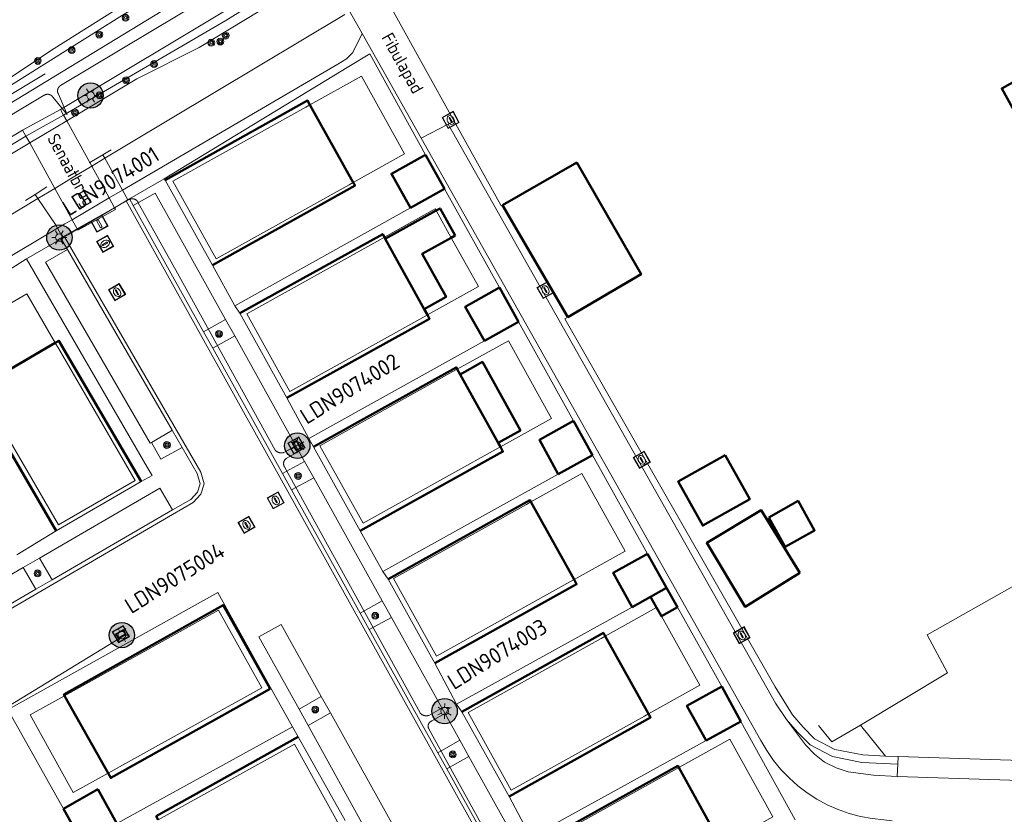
# Model space of a CAD drawing. Header units: metres. Extents: x 94279 to 96109, y 461866 to 463040.
# Tile 141 of 175: x 95549 to 95627, y 462585 to 462647. Entities that reach past the tile are written whole.
import ezdxf
from ezdxf.enums import TextEntityAlignment as Align

# ---------------------------------------------------------------- set-up
doc = ezdxf.new("R2010")
doc.units = ezdxf.units.M
doc.layers.get('0').update_dxf_attribs({"linetype": 'CONTINUOUS'})
doc.layers.add('B-WE-KL-ET_LS_OV_KABEL_EIGENNET_330-G', color=10, linetype='CONTINUOUS')
doc.layers.add('N-WE-ARMATUUR-PRUNUS-E-OPSCHUIF-6M-G', color=20, linetype='CONTINUOUS')
for name, color, linetype, lineweight in [('B-WE-OV-LICHTMAST', 252, 'CONTINUOUS', 25), ('B_BEBOUWINGSGRENS_0', 132, 'CONTINUOUS', 50), ('B_LUIFEL_1', 132, 'CONTINUOUS', 50), ('B_TUSSENMUUR_0', 132, 'CONTINUOUS', 50), ('B_WOONWAGEN_LIJN_0', 132, 'CONTINUOUS', 50), ('G_GRENS_ALGEMEEN_0', 251, 'CONTINUOUS', 13), ('G_GRENS_ALGEMEEN_1', 251, 'CONTINUOUS', 13), ('K_KUNSTWERKGRENS_1', 251, 'CONTINUOUS', 13), ('Q_AFSLUITPAAL_0', 251, 'CONTINUOUS', 13), ('Q_BOOM_0', 251, 'CONTINUOUS', 13), ('Q_BRANDKRAAN_0', 251, 'CONTINUOUS', 13), ('Q_INSPECTIE_OF_RIOOLPUT_0', 251, 'CONTINUOUS', 13), ('Q_KOLK_0', 251, 'CONTINUOUS', 13), ('Q_LICHTMAST_0', 251, 'CONTINUOUS', 13), ('Q_LIJNAFWATERING_LIJN_0', 251, 'CONTINUOUS', 13), ('Q_SCHUTTING_LIJN_0', 251, 'CONTINUOUS', 13), ('Q_STRAATNAAMBORD_0', 251, 'CONTINUOUS', 13), ('T_CULTUURGRENS_0', 251, 'CONTINUOUS', 13), ('T_HEK_0', 251, 'CONTINUOUS', 13), ('T_HEK_LIJN_0', 251, 'CONTINUOUS', 13), ('T_SCHUTTING_0', 251, 'CONTINUOUS', 13), ('V_WEGGRENS_0', 251, 'CONTINUOUS', 13), ('W_WALBESCHERMING_LIJN_0', 251, 'CONTINUOUS', 13), ('W_WATERGRENS_0', 251, 'CONTINUOUS', 13), ('Z_KUNSTWERKNAAM_1', 251, 'CONTINUOUS', 13), ('Z_STRAATNAAM_0', 251, 'CONTINUOUS', 13)]:
    doc.layers.add(name, color=color, linetype=linetype, lineweight=lineweight)
doc.styles.add('NLCS-ISO-M500-T25', font='NLCS-ISO.ttf', dxfattribs={"height": 1.25})
doc.styles.get("Standard").update_dxf_attribs({"font": 'isocp.shx'})

# ---------------------------------------------------------------- blocks, each defined once
blk = doc.blocks.new('Q_LICHTMAST')
for points in [[(-0.26, 0.15), (-0.52, 0.3)], [(0, 0.3), (0, 0.6)], [(0.26, 0.15), (0.52, 0.3)], [(-0.26, -0.15), (-0.52, -0.3)], [(0, -0.3), (0, -0.6)], [(0.26, -0.15), (0.52, -0.3)]]:
    blk.add_lwpolyline(points)
blk.add_circle((0, 0), 0.3)
blk = doc.blocks.new('Q_AFSLUITPAAL')
for points in [[(-0.5, 0.5), (0.5, 0.5), (0.5, -0.5), (-0.5, -0.5)], [(-0.08, 0.333), (0.071, 0.333), (0.071, -0.329), (-0.08, -0.329)]]:
    blk.add_lwpolyline(points, close=True)
blk.add_lwpolyline([(-0.442, 0.464), (0.438, 0.464, -0.414214), (0.459, 0.442), (0.459, -0.437, -0.414214), (0.438, -0.459), (-0.442, -0.459, -0.414214), (-0.463, -0.437), (-0.463, 0.442), (-0.463, 0.444), (-0.463, 0.446), (-0.463, 0.448), (-0.462, 0.45), (-0.461, 0.451), (-0.46, 0.453), (-0.459, 0.455), (-0.458, 0.456), (-0.457, 0.457), (-0.456, 0.459), (-0.454, 0.46), (-0.453, 0.461), (-0.451, 0.462), (-0.449, 0.462), (-0.447, 0.463), (-0.446, 0.463), (-0.444, 0.464), (-0.442, 0.464)], format="xyb")
blk = doc.blocks.new('Q_KOLK')
blk.add_lwpolyline([(-0.5, 0.5), (0.5, 0.5), (0.5, -0.5), (-0.5, -0.5)], close=True)
for points in [[(-0.442, 0.464), (0.438, 0.464, -0.414214), (0.459, 0.442), (0.459, -0.437, -0.414214), (0.438, -0.459), (-0.442, -0.459, -0.414214), (-0.463, -0.437), (-0.463, 0.442, -0.414214), (-0.442, 0.464)], [(-0.345, 0.105, 0.380426), (-0.276, -0.18)], [(-0.008, 0.266, 0.240218), (-0.345, 0.105)], [(-0.194, 0.045, 0.853344), (-0.194, -0.032)], [(0.331, 0.111, 0.240191), (-0.008, 0.266)], [(0.185, -0.032, 0.849746), (0.185, 0.045)], [(0.267, -0.176, 0.380426), (0.331, 0.111)], [(-0.276, -0.18, 0.148452), (0.012, -0.257)], [(0.012, -0.257, 0.131742), (0.267, -0.176)]]:
    blk.add_lwpolyline(points, format="xyb")
for points in [[(-0.194, 0.045), (0.185, 0.045)], [(0.185, -0.032), (-0.194, -0.032)]]:
    blk.add_lwpolyline(points)
blk = doc.blocks.new('Q_INSPECTIE_OF_RIOOLPUT')
blk.add_lwpolyline([(-0.5, 0.5), (0.5, 0.5), (0.5, -0.5), (-0.5, -0.5)], close=True)
for points in [[(-0.442, 0.464), (0.438, 0.464, -0.414214), (0.459, 0.442), (0.459, -0.437, -0.414214), (0.438, -0.459), (-0.442, -0.459, -0.414214), (-0.463, -0.437), (-0.463, 0.442), (-0.463, 0.444), (-0.463, 0.446), (-0.463, 0.448), (-0.462, 0.45), (-0.461, 0.451), (-0.46, 0.453), (-0.459, 0.455), (-0.458, 0.456), (-0.457, 0.457), (-0.456, 0.459), (-0.454, 0.46), (-0.453, 0.461), (-0.451, 0.462), (-0.449, 0.462), (-0.447, 0.463), (-0.446, 0.463), (-0.444, 0.464), (-0.442, 0.464)], [(-0.345, 0.105, 0.380426), (-0.276, -0.18)], [(-0.008, 0.266, 0.240218), (-0.345, 0.105)], [(-0.194, 0.045, 0.853344), (-0.194, -0.032)], [(0.331, 0.111, 0.240191), (-0.008, 0.266)], [(0.185, -0.032, 0.849746), (0.185, 0.045)], [(0.267, -0.176, 0.380426), (0.331, 0.111)], [(-0.276, -0.18, 0.148452), (0.012, -0.257)], [(0.012, -0.257, 0.131742), (0.267, -0.176)]]:
    blk.add_lwpolyline(points, format="xyb")
for points in [[(-0.194, 0.045), (0.185, 0.045)], [(0.185, -0.032), (-0.194, -0.032)]]:
    blk.add_lwpolyline(points)
blk = doc.blocks.new('Q_BRANDKRAAN')
blk.add_lwpolyline([(-0.5, 0.5), (0.5, 0.5), (0.5, -0.5), (-0.5, -0.5)], close=True)
for points in [[(-0.442, 0.464), (0.438, 0.464, -0.414214), (0.459, 0.442), (0.459, -0.437, -0.414214), (0.438, -0.459), (-0.442, -0.459, -0.414214), (-0.463, -0.437), (-0.463, 0.442), (-0.463, 0.444), (-0.463, 0.446), (-0.463, 0.448), (-0.462, 0.45), (-0.461, 0.451), (-0.46, 0.453), (-0.459, 0.455), (-0.458, 0.456), (-0.457, 0.457), (-0.456, 0.459), (-0.454, 0.46), (-0.453, 0.461), (-0.451, 0.462), (-0.449, 0.462), (-0.447, 0.463), (-0.446, 0.463), (-0.444, 0.464), (-0.442, 0.464)], [(-0.345, 0.105, 0.380426), (-0.276, -0.18)], [(-0.008, 0.266, 0.240218), (-0.345, 0.105)], [(-0.194, 0.045, 0.853344), (-0.194, -0.032)], [(0.331, 0.111, 0.240191), (-0.008, 0.266)], [(0.185, -0.032, 0.849746), (0.185, 0.045)], [(0.267, -0.176, 0.380426), (0.331, 0.111)], [(-0.276, -0.18, 0.148452), (0.012, -0.257)], [(0.012, -0.257, 0.131742), (0.267, -0.176)]]:
    blk.add_lwpolyline(points, format="xyb")
for points in [[(-0.194, 0.045), (0.185, 0.045)], [(0.185, -0.032), (-0.194, -0.032)]]:
    blk.add_lwpolyline(points)
blk = doc.blocks.new('Q_BOOM')
for radius in [0.27, 0.18, 0.09]:
    blk.add_circle((0, 0), radius)
blk = doc.blocks.new('Q_STRAATNAAMBORD')
for points in [[(-0.5, 0.5), (0.5, 0.5), (0.5, -0.5), (-0.5, -0.5)], [(-0.369, 0.22), (0.358, 0.22), (0.358, -0.214), (-0.369, -0.214)]]:
    blk.add_lwpolyline(points, close=True)
for points in [[(-0.442, 0.464), (0.438, 0.464, -0.414214), (0.459, 0.442), (0.459, -0.437, -0.414214), (0.438, -0.459), (-0.442, -0.459, -0.414214), (-0.463, -0.437), (-0.463, 0.442), (-0.463, 0.444), (-0.463, 0.446), (-0.463, 0.448), (-0.462, 0.45), (-0.461, 0.451), (-0.46, 0.453), (-0.459, 0.455), (-0.458, 0.456), (-0.457, 0.457), (-0.456, 0.459), (-0.454, 0.46), (-0.453, 0.461), (-0.451, 0.462), (-0.449, 0.462), (-0.447, 0.463), (-0.446, 0.463), (-0.444, 0.464), (-0.442, 0.464)], [(-0.287, 0.16), (0.281, 0.16, -0.414214), (0.303, 0.139), (0.303, -0.134, -0.414214), (0.281, -0.156), (-0.287, -0.156, -0.414214), (-0.308, -0.134), (-0.308, 0.139), (-0.308, 0.14), (-0.308, 0.142), (-0.307, 0.144), (-0.307, 0.146), (-0.306, 0.148), (-0.305, 0.149), (-0.304, 0.151), (-0.303, 0.152), (-0.302, 0.154), (-0.3, 0.155), (-0.299, 0.156), (-0.297, 0.157), (-0.296, 0.158), (-0.294, 0.159), (-0.292, 0.159), (-0.29, 0.16), (-0.288, 0.16), (-0.287, 0.16)]]:
    blk.add_lwpolyline(points, format="xyb")
blk = doc.blocks.new('LM')
at = {"linetype": 'ByBlock'}
h = blk.add_hatch(color=256, dxfattribs=at)
h.dxf.hatch_style = 1
edge = h.paths.add_edge_path()
edge.add_arc((0, 0), 1, 0, 360)
blk.add_circle((0, 0), 1, dxfattribs=at)
blk = doc.blocks.new('ACMAP_ANN_TEMPLATE_LM')
at = {"color": 0, "style": 'NLCS-ISO-M500-T25'}
blk.add_attdef('LM-NUMMER', (1.5, 1), '', height=1.25, dxfattribs=at)

msp = doc.modelspace()

# ---------------------------------------------------------------- linework, layer by layer
at = {"layer": 'B-WE-KL-ET_LS_OV_KABEL_EIGENNET_330-G', "linetype": 'Continuous', "lineweight": 0}
for points in [[(95571.131, 462653.36), (95552.34, 462642.087), (95552.325, 462642.078), (95552.31, 462642.068), (95552.296, 462642.058), (95552.282, 462642.047), (95552.269, 462642.036), (95552.256, 462642.024), (95552.244, 462642.012), (95552.231, 462641.999), (95552.22, 462641.986), (95552.209, 462641.973), (95552.198, 462641.959), (95552.187, 462641.945), (95552.178, 462641.931), (95552.168, 462641.916), (95552.16, 462641.901), (95552.152, 462641.885), (95552.144, 462641.87), (95552.137, 462641.854), (95552.13, 462641.837), (95552.124, 462641.821), (95552.119, 462641.804), (95552.114, 462641.788), (95552.11, 462641.771), (95552.106, 462641.754), (95552.103, 462641.737), (95552.101, 462641.719), (95552.099, 462641.702), (95552.098, 462641.684), (95552.097, 462641.667), (95552.097, 462641.65), (95552.098, 462641.632), (95552.099, 462641.615), (95552.101, 462641.597), (95552.103, 462641.58), (95552.106, 462641.563), (95552.11, 462641.546), (95552.114, 462641.529), (95552.119, 462641.512), (95552.124, 462641.495), (95552.13, 462641.479), (95552.137, 462641.463), (95552.144, 462641.447), (95552.151, 462641.431), (95552.159, 462641.416), (95552.168, 462641.401), (95552.842, 462639.791), (95551.739, 462641.144), (95551.73, 462641.158), (95551.72, 462641.173), (95551.71, 462641.187), (95551.699, 462641.201), (95551.688, 462641.214), (95551.676, 462641.227), (95551.664, 462641.24), (95551.652, 462641.252), (95551.639, 462641.264), (95551.625, 462641.275), (95551.612, 462641.285), (95551.598, 462641.296), (95551.583, 462641.306), (95551.568, 462641.315), (95551.553, 462641.324), (95551.538, 462641.332), (95551.522, 462641.339), (95551.506, 462641.346), (95551.49, 462641.353), (95551.474, 462641.359), (95551.457, 462641.364), (95551.44, 462641.369), (95551.423, 462641.373), (95551.406, 462641.377), (95551.389, 462641.38), (95551.372, 462641.383), (95551.354, 462641.384), (95551.337, 462641.386), (95551.32, 462641.386), (95551.302, 462641.386), (95551.285, 462641.386), (95551.267, 462641.385), (95551.25, 462641.383), (95551.233, 462641.38), (95551.215, 462641.377), (95551.198, 462641.374), (95551.181, 462641.369), (95551.165, 462641.365), (95551.148, 462641.359), (95551.132, 462641.353), (95551.115, 462641.347), (95551.099, 462641.34), (95551.084, 462641.332), (95551.068, 462641.324), (95551.053, 462641.315), (95532.453, 462630.157)], [(95552.08, 462629.905), (95557.747, 462633.088), (95557.762, 462633.097), (95557.778, 462633.104), (95557.794, 462633.112), (95557.81, 462633.118), (95557.827, 462633.124), (95557.843, 462633.13), (95557.86, 462633.135), (95557.877, 462633.139), (95557.894, 462633.143), (95557.911, 462633.146), (95557.928, 462633.148), (95557.946, 462633.15), (95557.963, 462633.152), (95557.981, 462633.152), (95557.998, 462633.152), (95558.016, 462633.152), (95558.033, 462633.151), (95558.051, 462633.149), (95558.068, 462633.147), (95558.085, 462633.144), (95558.102, 462633.14), (95558.119, 462633.136), (95558.136, 462633.131), (95558.153, 462633.126), (95558.169, 462633.12), (95558.185, 462633.114), (95558.201, 462633.107), (95558.217, 462633.099), (95558.233, 462633.091), (95558.248, 462633.082), (95558.263, 462633.073), (95558.277, 462633.063), (95558.291, 462633.053), (95558.305, 462633.042), (95558.319, 462633.031), (95558.332, 462633.019), (95558.344, 462633.007), (95558.356, 462632.995), (95558.368, 462632.982), (95558.379, 462632.969), (95558.39, 462632.955), (95558.401, 462632.941), (95558.41, 462632.926), (95558.42, 462632.911), (95558.428, 462632.896), (95561.688, 462627.06), (95569.248, 462613.349), (95569.263, 462613.332), (95569.278, 462613.316), (95569.294, 462613.3), (95569.31, 462613.285), (95569.327, 462613.271), (95569.344, 462613.257), (95569.362, 462613.244), (95569.38, 462613.231), (95569.399, 462613.219), (95569.418, 462613.208), (95569.437, 462613.197), (95569.457, 462613.187), (95569.477, 462613.178), (95569.497, 462613.169), (95569.518, 462613.161), (95569.539, 462613.154), (95569.56, 462613.148), (95569.581, 462613.142), (95569.603, 462613.137), (95569.625, 462613.133), (95569.646, 462613.129), (95569.668, 462613.127), (95569.69, 462613.125), (95569.712, 462613.123), (95569.735, 462613.123), (95569.757, 462613.123), (95569.779, 462613.125), (95569.801, 462613.126), (95569.823, 462613.129), (95569.845, 462613.133), (95569.866, 462613.137), (95569.888, 462613.142), (95569.909, 462613.147), (95569.931, 462613.154), (95570.974, 462613.738), (95571.485, 462613.737), (95571.221, 462613.303), (95570.166, 462612.713), (95570.152, 462612.704), (95570.137, 462612.695), (95570.123, 462612.686), (95570.109, 462612.676), (95570.096, 462612.665), (95570.083, 462612.655), (95570.07, 462612.643), (95570.057, 462612.632), (95570.046, 462612.619), (95570.034, 462612.607), (95570.023, 462612.594), (95570.012, 462612.581), (95570.002, 462612.567), (95569.993, 462612.553), (95569.983, 462612.538), (95569.975, 462612.524), (95569.966, 462612.509), (95569.959, 462612.494), (95569.952, 462612.478), (95569.945, 462612.463), (95569.939, 462612.447), (95569.934, 462612.43), (95569.929, 462612.414), (95569.924, 462612.398), (95569.92, 462612.381), (95569.917, 462612.364), (95569.914, 462612.348), (95569.912, 462612.331), (95569.911, 462612.314), (95569.91, 462612.297), (95569.909, 462612.28), (95569.91, 462612.263), (95569.91, 462612.246), (95569.912, 462612.229), (95569.914, 462612.212), (95569.916, 462612.195), (95569.92, 462612.178), (95569.923, 462612.162), (95569.927, 462612.145), (95569.932, 462612.129), (95569.938, 462612.113), (95569.944, 462612.097), (95569.95, 462612.081), (95569.957, 462612.065), (95569.965, 462612.05), (95569.973, 462612.035), (95580.671, 462592.635), (95580.685, 462592.618), (95580.699, 462592.602), (95580.714, 462592.587), (95580.73, 462592.572), (95580.746, 462592.558), (95580.763, 462592.544), (95580.78, 462592.531), (95580.797, 462592.519), (95580.815, 462592.507), (95580.834, 462592.495), (95580.852, 462592.485), (95580.871, 462592.475), (95580.891, 462592.465), (95580.91, 462592.457), (95580.93, 462592.449), (95580.951, 462592.441), (95580.971, 462592.435), (95580.992, 462592.429), (95581.013, 462592.424), (95581.034, 462592.419), (95581.055, 462592.415), (95581.076, 462592.412), (95581.098, 462592.41), (95581.119, 462592.408), (95581.141, 462592.408), (95581.162, 462592.407), (95581.184, 462592.408), (95581.205, 462592.41), (95581.227, 462592.412), (95581.248, 462592.415), (95581.269, 462592.418), (95581.29, 462592.422), (95581.311, 462592.427), (95581.332, 462592.433), (95581.353, 462592.44), (95582.472, 462593.066), (95582.966, 462593.056), (95582.715, 462592.63), (95581.588, 462591.999), (95581.574, 462591.993), (95581.561, 462591.988), (95581.547, 462591.982), (95581.533, 462591.975), (95581.52, 462591.968), (95581.507, 462591.96), (95581.494, 462591.952), (95581.482, 462591.944), (95581.47, 462591.935), (95581.458, 462591.926), (95581.447, 462591.916), (95581.436, 462591.906), (95581.425, 462591.896), (95581.414, 462591.885), (95581.404, 462591.874), (95581.395, 462591.862), (95581.386, 462591.85), (95581.377, 462591.838), (95581.368, 462591.826), (95581.361, 462591.813), (95581.353, 462591.8), (95581.346, 462591.787), (95581.339, 462591.773), (95581.333, 462591.759), (95581.328, 462591.746), (95581.323, 462591.731), (95581.318, 462591.717), (95581.314, 462591.703), (95581.31, 462591.688), (95581.307, 462591.674), (95581.305, 462591.659), (95581.303, 462591.644), (95581.301, 462591.629), (95581.3, 462591.614), (95581.299, 462591.599), (95581.299, 462591.584), (95581.3, 462591.569), (95581.301, 462591.554), (95581.303, 462591.539), (95581.305, 462591.524), (95581.307, 462591.51), (95581.31, 462591.495), (95581.314, 462591.48), (95581.318, 462591.466), (95581.323, 462591.452), (95581.328, 462591.438), (95581.333, 462591.424), (95581.34, 462591.41), (95581.346, 462591.396), (95581.353, 462591.383), (95581.361, 462591.37), (95581.369, 462591.357), (95581.377, 462591.345), (95581.386, 462591.333), (95581.395, 462591.321), (95590.666, 462574.508)], [(95540.022, 462588.183), (95557.474, 462598.804)]]:
    msp.add_lwpolyline(points, dxfattribs=at)
at = {"layer": 'B_BEBOUWINGSGRENS_0'}
for p, q in [((95582.588, 462633.938), (95581.096, 462636.616)), ((95593.024, 462636.013), (95587.162, 462632.636)), ((95579.917, 462632.435), (95582.588, 462633.938)), ((95587.162, 462632.636), (95592.321, 462623.834)), ((95588.431, 462623.455), (95586.919, 462626.16)), ((95585.743, 462621.952), (95588.431, 462623.455)), ((95583.824, 462619.316), (95586.817, 462613.919)), ((95594.259, 462612.956), (95592.747, 462615.65)), ((95591.555, 462611.457), (95594.259, 462612.956)), ((95600.097, 462602.492), (95598.586, 462605.181)), ((95600.954, 462600.966), (95600.097, 462602.492)), ((95597.386, 462600.969), (95598.833, 462601.782)), ((95598.833, 462601.782), (95599.308, 462600.934)), ((95599.693, 462600.251), (95600.954, 462600.966)), ((95605.954, 462591.966), (95604.453, 462594.723)), ((95603.203, 462590.468), (95605.954, 462591.966)), ((95555.262, 462586.63), (95552.564, 462585.073)), ((95556.772, 462583.91), (95555.262, 462586.63)), ((95552.564, 462585.073), (95554.086, 462582.356))]:
    msp.add_line(p, q, dxfattribs=at)
for points in [[(95638.855, 462644.78), (95637.19, 462647.815), (95626.501, 462641.85), (95628.191, 462638.784), (95633.73, 462641.891), (95638.855, 462644.78)], [(95581.096, 462636.616), (95578.407, 462635.118), (95579.917, 462632.435)], [(95592.321, 462623.834), (95598.092, 462627.216), (95593.024, 462636.013)], [(95586.919, 462626.16), (95584.228, 462624.647), (95585.743, 462621.952)], [(95586.817, 462613.919), (95588.575, 462614.894), (95585.582, 462620.29), (95583.824, 462619.316)], [(95592.747, 462615.65), (95590.065, 462614.145), (95591.555, 462611.457)], [(95610.604, 462603.662), (95607.555, 462608.609), (95603.258, 462606.031), (95606.279, 462600.996), (95610.604, 462603.662)], [(95598.586, 462605.181), (95595.879, 462603.672), (95597.386, 462600.969)], [(95599.308, 462600.934), (95599.692, 462600.25), (95599.693, 462600.251)], [(95604.453, 462594.723), (95601.696, 462593.204), (95603.203, 462590.468)]]:
    msp.add_lwpolyline(points, dxfattribs=at)
at = {"layer": 'B_LUIFEL_1'}
for p, q in [((95581.933, 462632.216), (95577.923, 462629.997)), ((95577.923, 462629.997), (95580.989, 462624.458)), ((95583.122, 462630.079), (95583.432, 462630.25))]:
    msp.add_line(p, q, dxfattribs=at)
for points in [[(95583.432, 462630.25), (95582.247, 462632.39), (95581.933, 462632.216)], [(95580.989, 462624.458), (95582.711, 462625.412), (95580.83, 462628.81), (95583.122, 462630.079)], [(95604.709, 462612.936), (95601.003, 462610.861), (95602.941, 462607.4), (95606.647, 462609.474), (95604.709, 462612.936)], [(95608.14, 462608.027), (95609.449, 462605.713), (95611.759, 462607.02), (95610.452, 462609.335), (95608.14, 462608.027)]]:
    msp.add_lwpolyline(points, dxfattribs=at)
at = {"layer": 'B_TUSSENMUUR_0'}
msp.add_line((95600.097, 462602.492), (95598.833, 462601.782), dxfattribs=at)
at = {"layer": 'B_WOONWAGEN_LIJN_0'}
for p, q in [((95575.402, 462634.441), (95571.989, 462640.552)), ((95577.923, 462629.997), (95577.855, 462630.12)), ((95581.245, 462623.996), (95580.989, 462624.458)), ((95551.917, 462621.798), (95545.87, 462618.269)), ((95583.601, 462619.718), (95583.824, 462619.316)), ((95586.817, 462613.919), (95586.996, 462613.597)), ((95592.798, 462603.142), (95589.394, 462609.26)), ((95595.258, 462598.681), (95598.67, 462592.568)), ((95552.655, 462593.989), (95556.079, 462587.882)), ((95604.45, 462582.209), (95601.047, 462588.326))]:
    msp.add_line(p, q, dxfattribs=at)
for points in [[(95571.989, 462640.552), (95571.797, 462640.896), (95560.567, 462634.625)], [(95564.311, 462627.922), (95575.54, 462634.193), (95575.402, 462634.441)], [(95577.855, 462630.12), (95577.719, 462630.365), (95566.463, 462624.134)], [(95570.155, 462617.465), (95581.411, 462623.696), (95581.245, 462623.996)], [(95558.677, 462610.877), (95552.204, 462621.966), (95551.917, 462621.798)], [(95572.258, 462613.611), (95583.523, 462619.859), (95583.601, 462619.718)], [(95545.87, 462618.269), (95545.514, 462618.061), (95551.988, 462606.972)], [(95586.996, 462613.597), (95587.201, 462613.227), (95575.937, 462606.979)], [(95589.394, 462609.26), (95589.323, 462609.388), (95578.157, 462603.175)], [(95581.833, 462596.568), (95592.999, 462602.781), (95592.798, 462603.142)], [(95568.847, 462594.543), (95565.153, 462601.132), (95552.597, 462594.092), (95552.655, 462593.989)], [(95583.955, 462592.717), (95595.111, 462598.944), (95595.258, 462598.681)], [(95556.079, 462587.882), (95556.284, 462587.516), (95568.847, 462594.543)], [(95598.67, 462592.568), (95598.834, 462592.274), (95587.678, 462586.047)], [(95560.037, 462584.207), (95559.876, 462584.494), (95571.057, 462590.757)], [(95601.047, 462588.326), (95600.976, 462588.454), (95589.807, 462582.241)]]:
    msp.add_lwpolyline(points, dxfattribs=at)
at = {"layer": 'G_GRENS_ALGEMEEN_0'}
msp.add_line((95618.311, 462588.59), (95618.264, 462587.637), dxfattribs=at)
at = {"layer": 'G_GRENS_ALGEMEEN_1'}
for p, q in [((95575.075, 462634.259), (95575.402, 462634.441)), ((95583.122, 462630.079), (95581.933, 462632.216)), ((95580.893, 462623.8), (95581.245, 462623.996)), ((95586.659, 462613.41), (95586.996, 462613.597)), ((95592.456, 462602.952), (95592.798, 462603.142)), ((95599.308, 462600.934), (95595.258, 462598.681)), ((95598.346, 462592.388), (95598.67, 462592.568)), ((95556.079, 462587.882), (95557.699, 462588.783))]:
    msp.add_line(p, q, dxfattribs=at)
for points in [[(95575.402, 462634.441), (95579.444, 462636.689), (95576.042, 462642.806), (95571.989, 462640.552)], [(95571.989, 462640.552), (95571.672, 462640.376), (95561.185, 462634.544), (95564.588, 462628.425), (95575.075, 462634.259)], [(95581.933, 462632.216), (95581.86, 462632.348), (95577.855, 462630.12)], [(95577.855, 462630.12), (95577.491, 462629.918), (95567.003, 462624.086), (95570.406, 462617.967), (95580.893, 462623.8)], [(95581.245, 462623.996), (95585.263, 462626.231), (95583.122, 462630.079)], [(95551.917, 462621.798), (95549.674, 462625.661), (95543.619, 462622.144), (95545.87, 462618.269)], [(95558.212, 462610.96), (95552.185, 462621.337), (95551.917, 462621.798)], [(95586.996, 462613.597), (95591.029, 462615.84), (95587.626, 462621.957), (95583.601, 462619.718)], [(95583.601, 462619.718), (95583.257, 462619.527), (95572.769, 462613.695), (95576.172, 462607.576), (95586.659, 462613.41)], [(95545.87, 462618.269), (95546.13, 462617.821), (95552.158, 462607.445), (95558.212, 462610.96)], [(95592.798, 462603.142), (95596.825, 462605.383), (95593.423, 462611.5), (95589.394, 462609.26)], [(95589.394, 462609.26), (95589.053, 462609.07), (95578.566, 462603.237), (95581.968, 462597.119), (95592.456, 462602.952)], [(95557.699, 462588.783), (95568.186, 462594.616), (95564.783, 462600.733), (95554.296, 462594.901), (95552.655, 462593.989)], [(95599.693, 462600.251), (95599.312, 462600.936), (95599.308, 462600.934)], [(95598.67, 462592.568), (95602.715, 462594.819), (95599.693, 462600.251)], [(95595.258, 462598.681), (95594.943, 462598.506), (95584.456, 462592.673), (95587.858, 462586.555), (95598.346, 462592.388)], [(95552.655, 462593.989), (95549.926, 462592.471), (95553.329, 462586.353), (95556.079, 462587.882)], [(95604.45, 462582.209), (95608.469, 462584.444), (95605.067, 462590.562), (95601.047, 462588.326)], [(95563.673, 462578.219), (95574.16, 462584.052), (95570.758, 462590.169), (95560.27, 462584.337), (95560.037, 462584.207)], [(95601.047, 462588.326), (95600.697, 462588.131), (95590.21, 462582.299), (95593.612, 462576.181), (95604.1, 462582.014)]]:
    msp.add_lwpolyline(points, dxfattribs=at)
at = {"layer": 'K_KUNSTWERKGRENS_1'}
for p, q in [((95552.576, 462639.735), (95549.604, 462638.096)), ((95552.82, 462639.293), (95552.576, 462639.735)), ((95554.632, 462636.007), (95552.82, 462639.293)), ((95549.604, 462638.096), (95549.904, 462637.552)), ((95549.904, 462637.552), (95551.878, 462633.974)), ((95554.785, 462635.73), (95554.632, 462636.007)), ((95556.171, 462633.217), (95554.785, 462635.73)), ((95551.878, 462633.974), (95553.24, 462631.503)), ((95556.595, 462632.448), (95556.171, 462633.217)), ((95553.24, 462631.503), (95553.66, 462630.741)), ((95553.66, 462630.741), (95553.697, 462630.675))]:
    msp.add_line(p, q, dxfattribs=at)
msp.add_lwpolyline([(95553.697, 462630.675), (95556.669, 462632.314), (95556.595, 462632.448)], dxfattribs=at)
at = {"layer": 'Q_LIJNAFWATERING_LIJN_0'}
for p, q in [((95555.812, 462636.35), (95555.662, 462636.62)), ((95557.215, 462633.828), (95555.812, 462636.35)), ((95557.643, 462633.058), (95557.215, 462633.828)), ((95550.32, 462633.498), (95550.542, 462633.167)), ((95552.09, 462630.823), (95552.521, 462630.079))]:
    msp.add_line(p, q, dxfattribs=at)
msp.add_lwpolyline([(95550.542, 462633.167), (95551.922, 462631.113), (95552.09, 462630.823)], dxfattribs=at)
at = {"layer": 'Q_SCHUTTING_LIJN_0'}
for p, q in [((95566.065, 462624.726), (95579.917, 462632.435)), ((95571.898, 462614.25), (95585.743, 462621.952)), ((95577.725, 462603.785), (95591.555, 462611.457)), ((95597.386, 462600.969), (95583.543, 462593.336)), ((95556.772, 462583.91), (95570.599, 462591.547)), ((95589.382, 462582.85), (95603.203, 462590.468))]:
    msp.add_line(p, q, dxfattribs=at)
at = {"layer": 'T_CULTUURGRENS_0'}
for p, q in [((95556.171, 462633.217), (95557.215, 462633.828)), ((95553.24, 462631.503), (95556.171, 462633.217)), ((95565.34, 462623.643), (95563.611, 462622.662)), ((95566.062, 462622.345), (95565.34, 462623.643)), ((95563.611, 462622.662), (95564.326, 462621.377)), ((95564.326, 462621.377), (95566.062, 462622.345)), ((95561.916, 462613.558), (95561.135, 462614.907)), ((95559.504, 462613.944), (95560.228, 462612.629)), ((95560.228, 462612.629), (95561.916, 462613.558)), ((95571.57, 462612.448), (95569.825, 462611.496)), ((95572.282, 462611.169), (95571.57, 462612.448)), ((95569.825, 462611.496), (95570.539, 462610.213)), ((95570.539, 462610.213), (95572.282, 462611.169)), ((95550.678, 462604.839), (95549.383, 462604.085)), ((95551.676, 462603.129), (95550.678, 462604.839)), ((95549.383, 462604.085), (95550.379, 462602.374)), ((95550.379, 462602.374), (95551.676, 462603.129)), ((95577.674, 462601.479), (95575.939, 462600.508)), ((95578.404, 462600.167), (95577.674, 462601.479)), ((95575.939, 462600.508), (95576.664, 462599.205)), ((95576.664, 462599.205), (95578.404, 462600.167)), ((95572.884, 462593.922), (95571.129, 462592.93)), ((95573.598, 462592.64), (95572.884, 462593.922)), ((95571.129, 462592.93), (95571.834, 462591.655)), ((95571.834, 462591.655), (95573.598, 462592.64)), ((95583.788, 462590.493), (95582.066, 462589.498)), ((95584.51, 462589.195), (95583.788, 462590.493)), ((95582.066, 462589.498), (95582.774, 462588.226)), ((95582.774, 462588.226), (95584.51, 462589.195))]:
    msp.add_line(p, q, dxfattribs=at)
for points in [[(95572.88, 462651.884), (95565.366, 462647.192), (95552.576, 462639.735)], [(95518.893, 462624.625), (95521.047, 462625.992), (95523.814, 462627.543), (95542.207, 462638.21), (95557.215, 462647.619), (95561.01, 462649.94)], [(95557.215, 462633.828), (95574.193, 462643.762), (95574.859, 462644.168), (95575.376, 462644.686), (95576.099, 462646.178)], [(95549.604, 462638.096), (95532.629, 462627.837), (95518.009, 462619.074)], [(95552.09, 462630.823), (95552.665, 462631.166), (95553.24, 462631.503)], [(95499.09, 462572.288), (95495.519, 462575.238), (95482.457, 462585.612), (95481.591, 462586.4), (95481.06, 462587.105), (95480.912, 462587.546), (95481.045, 462587.854), (95510.653, 462605.812), (95528.691, 462616.845), (95552.09, 462630.823)], [(95561.135, 462614.907), (95561.026, 462614.842), (95559.504, 462613.944)]]:
    msp.add_lwpolyline(points, dxfattribs=at)
at = {"layer": 'T_HEK_0'}
for p, q in [((95583.349, 462639.279), (95578.572, 462647.879)), ((95587.032, 462632.648), (95583.349, 462639.279)), ((95615.37, 462591.675), (95617.355, 462589.221)), ((95618.34, 462589.19), (95617.355, 462589.221))]:
    msp.add_line(p, q, dxfattribs=at)
for points in [[(95617.355, 462589.221), (95615.558, 462589.329), (95613.363, 462589.761), (95611.758, 462590.598), (95610.849, 462591.513), (95610.025, 462592.493), (95608.653, 462594.697), (95592.063, 462623.682)], [(95648.08, 462613.72), (95647.8, 462614.118), (95620.618, 462598.778), (95622.244, 462595.802), (95615.37, 462591.675)], [(95695.681, 462566.486), (95672.732, 462578.633), (95668.016, 462580.844), (95658.294, 462584.513), (95652.064, 462586.314), (95639.338, 462588.519), (95618.34, 462589.19)]]:
    msp.add_lwpolyline(points, dxfattribs=at)
at = {"layer": 'T_HEK_LIJN_0'}
msp.add_line((95547.638, 462640.901), (95551.13, 462643.008), dxfattribs=at)
msp.add_lwpolyline([(95615.37, 462591.675), (95613.128, 462590.358), (95612.068, 462591.649)], dxfattribs=at)
at = {"layer": 'T_SCHUTTING_0'}
for p, q in [((95560.567, 462634.625), (95560.498, 462634.724)), ((95564.311, 462627.922), (95560.567, 462634.625)), ((95582.588, 462633.938), (95586.919, 462626.16)), ((95549.655, 462628.41), (95541.776, 462623.49)), ((95559.154, 462612.007), (95549.655, 462628.41)), ((95566.065, 462624.726), (95564.311, 462627.922)), ((95566.463, 462624.134), (95566.065, 462624.726)), ((95588.431, 462623.455), (95592.747, 462615.65)), ((95570.155, 462617.465), (95571.898, 462614.25)), ((95571.898, 462614.25), (95572.258, 462613.611)), ((95594.259, 462612.956), (95598.586, 462605.181)), ((95551.988, 462606.972), (95548.879, 462605.105)), ((95575.937, 462606.979), (95577.725, 462603.785)), ((95577.725, 462603.785), (95578.157, 462603.175)), ((95564.724, 462602.126), (95565.564, 462600.613)), ((95600.954, 462600.966), (95604.453, 462594.723)), ((95581.833, 462596.568), (95583.543, 462593.336)), ((95569.281, 462593.921), (95570.599, 462591.547)), ((95583.543, 462593.336), (95583.955, 462592.717)), ((95552.564, 462585.073), (95548.584, 462592.185)), ((95605.954, 462591.966), (95610.233, 462584.217)), ((95570.599, 462591.547), (95571.057, 462590.757)), ((95589.382, 462582.85), (95587.678, 462586.047))]:
    msp.add_line(p, q, dxfattribs=at)
for points in [[(95560.498, 462634.724), (95575.041, 462643.581), (95576.705, 462644.561), (95581.096, 462636.616)], [(95558.677, 462610.877), (95559.542, 462611.338), (95559.154, 462612.007)], [(95548.584, 462592.185), (95548.204, 462592.896), (95564.724, 462602.126)]]:
    msp.add_lwpolyline(points, dxfattribs=at)
at = {"layer": 'V_WEGGRENS_0'}
for p, q in [((95576.099, 462646.178), (95572.88, 462651.884)), ((95580.755, 462637.924), (95576.099, 462646.178)), ((95549.346, 462638.565), (95552.327, 462640.187)), ((95552.327, 462640.187), (95552.576, 462639.735)), ((95582.891, 462639.04), (95583.349, 462639.279)), ((95549.604, 462638.096), (95549.346, 462638.565)), ((95580.755, 462637.924), (95582.891, 462639.04)), ((95557.773, 462633.134), (95560.498, 462634.724)), ((95556.595, 462632.448), (95557.514, 462632.983)), ((95557.514, 462632.983), (95557.643, 462633.058)), ((95600.229, 462556.18), (95557.514, 462632.983)), ((95557.643, 462633.058), (95557.773, 462633.134)), ((95558.063, 462632.632), (95557.773, 462633.134)), ((95558.063, 462632.632), (95559.797, 462633.603)), ((95559.797, 462633.603), (95565.34, 462623.643)), ((95553.66, 462630.741), (95556.595, 462632.448)), ((95563.611, 462622.662), (95558.063, 462632.632)), ((95552.651, 462630.154), (95553.66, 462630.741)), ((95549.655, 462628.41), (95552.391, 462630.003)), ((95552.391, 462630.003), (95552.521, 462630.079)), ((95552.391, 462630.003), (95552.887, 462629.147)), ((95552.521, 462630.079), (95552.651, 462630.154)), ((95551.147, 462628.146), (95552.887, 462629.147)), ((95552.887, 462629.147), (95561.135, 462614.907)), ((95566.463, 462624.134), (95570.155, 462617.465)), ((95592.321, 462623.834), (95592.063, 462623.682)), ((95566.062, 462622.345), (95571.57, 462612.448)), ((95569.825, 462611.496), (95564.326, 462621.377)), ((95572.258, 462613.611), (95575.937, 462606.979)), ((95551.988, 462606.972), (95558.677, 462610.877)), ((95572.282, 462611.169), (95577.674, 462601.479)), ((95575.939, 462600.508), (95570.539, 462610.213)), ((95561.147, 462608.268), (95506.984, 462576.728)), ((95561.149, 462608.642), (95551.676, 462603.129)), ((95539.883, 462598.554), (95549.383, 462604.085)), ((95578.157, 462603.175), (95581.833, 462596.568)), ((95550.379, 462602.374), (95540.891, 462596.853)), ((95569.281, 462593.921), (95565.564, 462600.613)), ((95569.716, 462599.606), (95572.884, 462593.922)), ((95578.404, 462600.167), (95583.788, 462590.493)), ((95582.066, 462589.498), (95576.664, 462599.205)), ((95573.598, 462592.64), (95578.968, 462583.003)), ((95583.955, 462592.717), (95587.678, 462586.047)), ((95577.16, 462582.019), (95571.834, 462591.655)), ((95574.761, 462584.144), (95571.057, 462590.757)), ((95584.51, 462589.195), (95589.509, 462580.212)), ((95618.34, 462589.19), (95618.311, 462588.59)), ((95587.779, 462579.23), (95582.774, 462588.226))]:
    msp.add_line(p, q, dxfattribs=at)
for points in [[(95572.576, 462652.423), (95566.053, 462648.416), (95552.327, 462640.187)], [(95520.686, 462624.715), (95526.104, 462627.445), (95539.69, 462635.4), (95561.596, 462648.733), (95561.01, 462649.94)], [(95549.346, 462638.565), (95513.05, 462616.64), (95506.789, 462613.09), (95499.956, 462609.005), (95493.577, 462605.103), (95485.948, 462600.484), (95485.363, 462599.783), (95485.129, 462599.286), (95484.983, 462598.73), (95481.973, 462597.094), (95481.125, 462597.152), (95480.248, 462597.064), (95479.517, 462596.86), (95477.248, 462595.724), (95472.74, 462593.787), (95469.107, 462592.481), (95464.299, 462591.439)], [(95609.555, 462592.12), (95608.689, 462593.393), (95582.891, 462639.04)], [(95617.86, 462584.135), (95617.211, 462584.212), (95616.289, 462584.305), (95615.378, 462584.47), (95614.482, 462584.706), (95613.608, 462585.012), (95612.761, 462585.386), (95611.945, 462585.826), (95611.167, 462586.328), (95610.431, 462586.89), (95609.741, 462587.509), (95609.102, 462588.179), (95608.518, 462588.898), (95607.993, 462589.661), (95607.529, 462590.463), (95580.755, 462637.924)], [(95587.032, 462632.648), (95587.068, 462632.583), (95587.162, 462632.636)], [(95552.651, 462630.154), (95563.389, 462611.615), (95563.658, 462610.694), (95563.389, 462609.874), (95562.783, 462609.221), (95561.147, 462608.268)], [(95559.504, 462613.944), (95559.402, 462613.888), (95551.147, 462628.146)], [(95561.149, 462608.642), (95562.593, 462609.457), (95563.125, 462610.03), (95563.344, 462610.7), (95563.111, 462611.495), (95561.916, 462613.558)], [(95550.678, 462604.839), (95560.145, 462610.35), (95561.149, 462608.642)], [(95571.129, 462592.93), (95567.972, 462598.642), (95569.716, 462599.606)], [(95618.311, 462588.59), (95615.482, 462588.733), (95613.162, 462589.189), (95611.398, 462590.109), (95610.406, 462591.108), (95609.555, 462592.12)], [(95609.555, 462592.12), (95611.045, 462590.125), (95611.744, 462589.372), (95612.547, 462588.741), (95613.449, 462588.303), (95614.404, 462588.005), (95616.404, 462587.727), (95618.264, 462587.637)], [(95618.264, 462587.637), (95638.459, 462586.966), (95642.219, 462586.533), (95643.882, 462586.267), (95649.441, 462585.202), (95655.171, 462583.829), (95656.988, 462583.27), (95658.889, 462582.611), (95665.774, 462580), (95668.088, 462579.038), (95670.379, 462577.958), (95672.682, 462576.79), (95690.802, 462567.176)]]:
    msp.add_lwpolyline(points, dxfattribs=at)
at = {"layer": 'W_WALBESCHERMING_LIJN_0'}
for p, q in [((95555.662, 462636.62), (95556.332, 462637.018)), ((95554.632, 462636.007), (95555.662, 462636.62)), ((95554.592, 462635.983), (95554.632, 462636.007)), ((95551.252, 462634.098), (95550.32, 462633.498)), ((95550.32, 462633.498), (95549.579, 462633.021))]:
    msp.add_line(p, q, dxfattribs=at)
at = {"layer": 'W_WATERGRENS_0'}
for p, q in [((95574.728, 462647.666), (95557.659, 462637.466)), ((95549.904, 462637.552), (95552.82, 462639.293)), ((95557.659, 462637.466), (95555.812, 462636.35)), ((95555.812, 462636.35), (95554.785, 462635.73)), ((95554.785, 462635.73), (95553.331, 462634.852)), ((95553.331, 462634.852), (95551.878, 462633.974)), ((95551.878, 462633.974), (95550.542, 462633.167))]:
    msp.add_line(p, q, dxfattribs=at)
for points in [[(95552.82, 462639.293), (95558.339, 462642.591), (95563.25, 462645.072), (95572.817, 462650.865)], [(95560.686, 462650.593), (95551.82, 462644.995), (95545.987, 462641.142)], [(95468.267, 462588.19), (95468.918, 462589.171), (95469.872, 462590.439), (95471.926, 462591.787), (95472.989, 462592.178), (95473.976, 462592.292), (95475.87, 462593.498), (95476.801, 462593.608), (95478.46, 462594.707), (95479.956, 462595.156), (95480.988, 462595.316), (95483.115, 462596.457), (95484.59, 462597.165), (95486.628, 462598.746), (95487.331, 462599.821), (95495.676, 462604.942), (95509.074, 462613.233), (95513.806, 462615.731), (95517.822, 462618.28), (95519.019, 462618.85), (95532.659, 462627.201), (95536.348, 462629.184), (95541.164, 462632.33), (95549.904, 462637.552)], [(95550.542, 462633.167), (95484.592, 462593.327), (95475.842, 462587.725)]]:
    msp.add_lwpolyline(points, dxfattribs=at)

# ---------------------------------------------------------------- block references
at = {"rotation": 31.92}
for p, values in [((95552.239, 462630.099), {'LM-NUMMER': 'LDN9074001'}), ((95570.987, 462613.694), {'LM-NUMMER': 'LDN9074002'}), ((95557.162, 462598.764), {'LM-NUMMER': 'LDN9075004'}), ((95582.598, 462592.774), {'LM-NUMMER': 'LDN9074003'})]:
    msp.add_blockref('ACMAP_ANN_TEMPLATE_LM', p, dxfattribs=at).add_auto_attribs(values)
at = {"layer": 'B-WE-OV-LICHTMAST'}
msp.add_blockref('LM', (95554.695, 462641.291), dxfattribs=at)
at = {"layer": 'N-WE-ARMATUUR-PRUNUS-E-OPSCHUIF-6M-G'}
for p in [(95552.239, 462630.099), (95570.987, 462613.694), (95557.162, 462598.764), (95582.598, 462592.774)]:
    msp.add_blockref('LM', p, dxfattribs=at)
at = {"layer": 'Q_AFSLUITPAAL_0', "rotation": 28.87587818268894}
msp.add_blockref('Q_AFSLUITPAAL', (95555.396, 462631.199), dxfattribs=at)
at = {"layer": 'Q_BOOM_0'}
for p, rotation in [((95557.455, 462647.413), 31.44971417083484), ((95555.383, 462646.095), 32.08492777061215), ((95565.341, 462646.008), 31.1957006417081), ((95564.209, 462645.449), 31.1957006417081), ((95564.922, 462645.54), 31.1957006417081), ((95553.22, 462644.868), 32.08492777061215), ((95550.542, 462644.011), 33.44683754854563), ((95559.709, 462643.766), 30.2436229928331), ((95557.496, 462642.49), 30.2436229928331), ((95555.408, 462641.313), 30.24362299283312), ((95553.477, 462639.946), 30.8557051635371), ((95564.817, 462622.503), 29.56970912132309), ((95560.721, 462613.748), 28.82642732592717), ((95571.052, 462611.308), 28.74387125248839), ((95550.52, 462603.628), 120.2689353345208), ((95577.132, 462600.29), 28.93704575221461), ((95572.401, 462592.899), 29.47696475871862), ((95583.247, 462589.37), 30.02003042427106)]:
    msp.add_blockref('Q_BOOM', p, dxfattribs=dict(at, rotation=rotation))
at = {"layer": 'Q_BRANDKRAAN_0', "rotation": 119.0812002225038}
msp.add_blockref('Q_BRANDKRAAN', (95569.288, 462609.385), dxfattribs=at)
at = {"layer": 'Q_INSPECTIE_OF_RIOOLPUT_0'}
for p, rotation in [((95555.849, 462629.597), 28.87587818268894), ((95556.783, 462625.793), 120.0799114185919), ((95566.99, 462607.458), 119.0812002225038)]:
    msp.add_blockref('Q_INSPECTIE_OF_RIOOLPUT', p, dxfattribs=dict(at, rotation=rotation))
at = {"layer": 'Q_KOLK_0'}
for p, rotation in [((95583.077, 462639.364), 119.0506442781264), ((95590.544, 462625.964), 119.4735314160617), ((95598.133, 462612.583), 119.7853121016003), ((95606.011, 462598.75), 119.7853121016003)]:
    msp.add_blockref('Q_KOLK', p, dxfattribs=dict(at, rotation=rotation))
at = {"layer": 'Q_LICHTMAST_0'}
for p, rotation in [((95554.695, 462641.291), 30.94349483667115), ((95552.239, 462630.099), 30.20954069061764), ((95570.987, 462613.694), 119.0973500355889), ((95557.162, 462598.764), 29.1928218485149), ((95582.598, 462592.774), 119.0978325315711)]:
    msp.add_blockref('Q_LICHTMAST', p, dxfattribs=dict(at, rotation=rotation))
at = {"layer": 'Q_STRAATNAAMBORD_0'}
for p, rotation in [((95570.919, 462613.711), 119.0973500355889), ((95557.083, 462598.836), 29.1928218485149)]:
    msp.add_blockref('Q_STRAATNAAMBORD', p, dxfattribs=dict(at, rotation=rotation))

# ---------------------------------------------------------------- texts
at = {"layer": 'Z_KUNSTWERKNAAM_1', "linetype": 'Continuous'}
msp.add_text('Senaatbrug', height=1, rotation=298.82084, dxfattribs=at).set_placement((95553.051, 462635.361), align=Align.MIDDLE)
at = {"layer": 'Z_STRAATNAAM_0', "linetype": 'Continuous'}
msp.add_text('Fibulapad', height=1, rotation=299.28283, dxfattribs=at).set_placement((95579.159, 462643.769), align=Align.MIDDLE)

doc.saveas('drawing.dxf')
